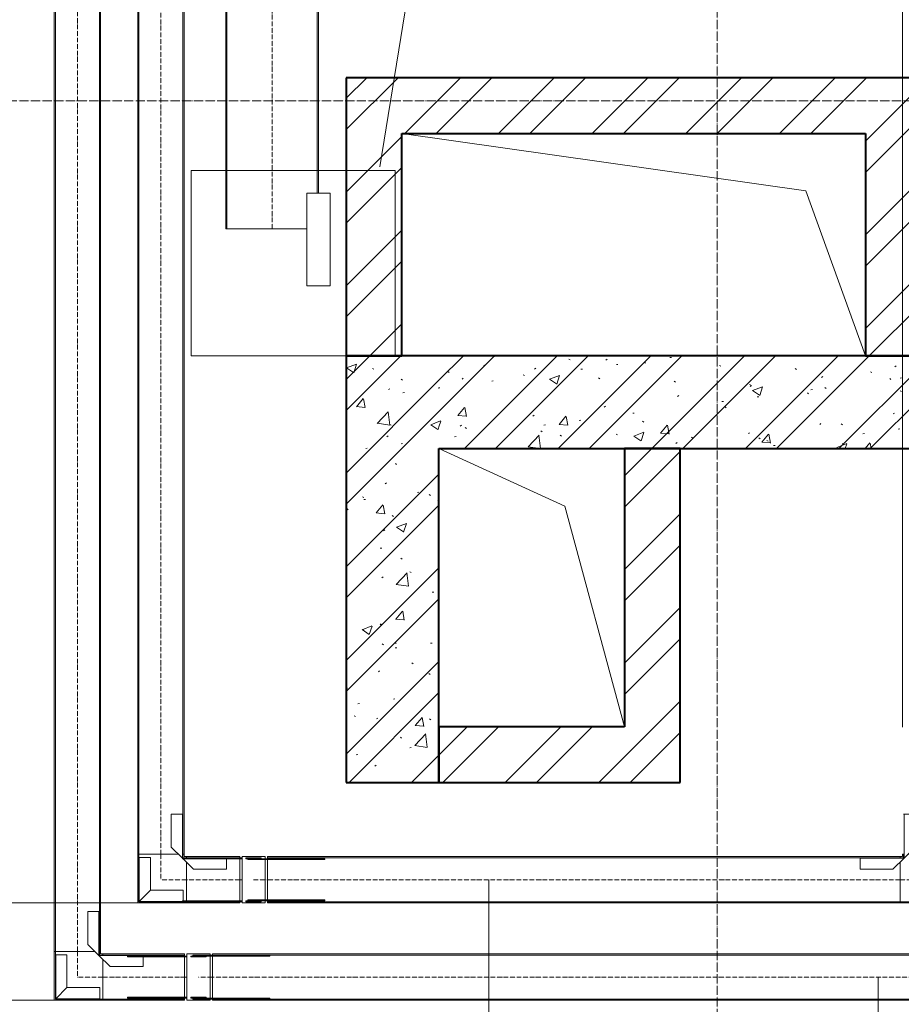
# Model space of a CAD drawing. Header units: millimetres. Extents: x 5617 to 81962, y 7718 to 179991.
# Tile 9 of 40: x 35090 to 36992, y 44751 to 46875. Entities that reach past the tile are written whole.
import ezdxf

# ---------------------------------------------------------------- set-up
doc = ezdxf.new("R2010")
doc.units = ezdxf.units.MM
for name, pattern in [('ADSK_Линия сетки', [25, 20, -2.5, 0, -2.5]), ('Линия сетки', [25, 20, -2.5, 0, -2.5]), ('Осевая', [14, 10, -2, 0, -2])]:
    doc.linetypes.add(name, pattern=pattern)
for name, color, linetype, lineweight in [('Кабельные лотки', 7, 'Continuous', 18), ('Марки кабельных лотков', 7, 'Continuous', 20), ('Опуск', 7, 'Continuous', 18), ('Осевая линия', 7, 'Осевая', 18), ('Оси', 7, 'Continuous', 9), ('Размеры', 7, 'Continuous', 9), ('Размеры-100', 7, 'Continuous', 9), ('Соединительные детали кабельных лотков', 7, 'Continuous', 18), ('Стены разрез', 7, 'Continuous', 40), ('Текстовые примечания', 7, 'Continuous', 9)]:
    doc.layers.add(name, color=color, linetype=linetype, lineweight=lineweight)
doc.layers.add('Линии', color=7, linetype='Continuous', lineweight=9, true_color=0x00a600)
doc.styles.add('Arial', font='arial.ttf', dxfattribs={"width": 0.9, "height": 250})
doc.dimstyles.new('Основной_2_5_мм', dxfattribs={"dimscale": 304.8, "dimtxt": 255.06485, "dimasz": 0.463911, "dimexe": 0.492126, "dimexo": 0.492126, "dimgap": 0.098425, "dimtad": 1, "dimdec": 0, "dimdsep": 46, "dimtxsty": 'Arial', "dimblk1": 'OBLIQUE', "dimblk2": 'OBLIQUE', "dimsah": 1, "dimcen": 0.09, "dimdle": 0.492126, "dimazin": 2, "dimtfac": 1, "dimtdec": 4, "dimtix": 1, "dimtmove": 0, "dimatfit": 3, "dimfxl": 1, "dimtvp": 1, "dimtolj": 1, "dimtzin": 0, "dimlwd": 20, "dimlwe": 20, "dimarcsym": 2})
pattern_1 = [(50, (0, 0), (218.62117, -19.1268), [22.86, -251.46]), (355, (0, 0), (-42.2919, 229.2684), [18.288, -201.168]), (100.451, (18.22, -1.6), (176.3311, 210.13963), [19.428, -213.708]), (46.184, (0, 60.96), (325.29495, -50.4516), [34.29, -377.19]), (96.636, (27.1, 56.76), (284.883, 296.9127), [29.142, -320.562]), (351.184, (0, 60.96), (284.8858, 296.9107), [27.432, -301.752]), (21, (30.48, 45.72), (181.93753, -122.71832), [22.86, -251.46]), (326, (30.48, 45.72), (74.1622, 221.0262), [18.288, -201.168]), (71.451, (45.64, 35.5), (256.10035, 98.30526), [19.428, -213.708]), (37.5, (0, 0), (3.70639, 101.465895), [3.353, -195.377, 3.353, -200.863, -201.93]), (37.5, (0, 0), (3.70639, 101.465895), [-402.946, 3.353, -198.577]), (7.5, (0, 0), (80.18358, 120.21653), [3.353, -113.081, 3.353, -190.805, -76.962]), (7.5, (0, 0), (80.18358, 120.21653), [-310.591, 3.353, -73.609]), (327.5, (-67.97, 0), (162.70865, -6.87497), [3.353, -72.847, 3.353, -234.391, -315.468]), (327.5, (-67.97, 0), (162.70865, -6.87497), [-313.944, 3.353, -312.115]), (317.5, (-98.45, 0), (177.75468, 30.51183), [3.353, -95.707, 3.353, -154.534, -224.028]), (317.5, (-98.45, 0), (177.75468, 30.51183), [-256.946, 3.353, -220.675])]
pattern_2 = [(45, (0, 0), (-101.02788, 101.02788), []), (45, (67.35, 0), (-101.02788, 101.02788), [])]

# ---------------------------------------------------------------- blocks, each defined once
blk = doc.blocks.new('135_SLK_K2_AR_rvt-1-МКСС_К2_L06_1_25_810_')
at = {"layer": 'Стены разрез', "lineweight": 9, "true_color": 0xcccccc}
h = blk.add_hatch(dxfattribs=at)
h.set_pattern_fill('FP_2', color=254, style=0, pattern_type=2)
h.set_pattern_definition(pattern_2)
h.paths.add_polyline_path([(67670, 46150), (67670, 46750), (67550, 46750), (67550, 46150)])
h = blk.add_hatch(dxfattribs=at)
h.set_pattern_fill('FP_2', color=254, style=0, pattern_type=2)
h.set_pattern_definition(pattern_2)
h.paths.add_polyline_path([(70940, 46630), (71950, 46630), (71950, 46750), (67670, 46750), (67670, 46630), (70440, 46630)])
h = blk.add_hatch(dxfattribs=at)
h.set_pattern_fill('FP_2', color=254, style=0, pattern_type=2)
h.set_pattern_definition(pattern_2)
h.paths.add_polyline_path([(68790, 46150), (68790, 46630), (68670, 46630), (68670, 46150)])
h = blk.add_hatch(dxfattribs=at)
h.set_pattern_fill('FP_1', color=254, style=0, pattern_type=2)
h.set_pattern_definition(pattern_1)
h.paths.add_polyline_path([(67715.2, 45230), (67750, 45230), (67750, 46150), (67550, 46150), (67550, 45230)])
h = blk.add_hatch(dxfattribs=at)
h.set_pattern_fill('FP_2', color=254, style=0, pattern_type=2)
h.set_pattern_definition(pattern_2)
h.paths.add_polyline_path([(67715.2, 45230), (67750, 45230), (67750, 46150), (67550, 46150), (67550, 45230)])
h = blk.add_hatch(dxfattribs=at)
h.set_pattern_fill('FP_1', color=254, style=0, pattern_type=2)
h.set_pattern_definition(pattern_1)
h.paths.add_polyline_path([(69800, 45950), (69800, 46150), (67750, 46150), (67750, 45950), (68871.5, 45950)])
h = blk.add_hatch(dxfattribs=at)
h.set_pattern_fill('FP_2', color=254, style=0, pattern_type=2)
h.set_pattern_definition(pattern_2)
h.paths.add_polyline_path([(69800, 45950), (69800, 46150), (67750, 46150), (67750, 45950), (68871.5, 45950)])
h = blk.add_hatch(dxfattribs=at)
h.set_pattern_fill('FP_2', color=254, style=0, pattern_type=2)
h.set_pattern_definition(pattern_2)
h.paths.add_polyline_path([(68270, 45350), (68270, 45950), (68150, 45950), (68150, 45350)])
h = blk.add_hatch(dxfattribs=at)
h.set_pattern_fill('FP_2', color=254, style=0, pattern_type=2)
h.set_pattern_definition(pattern_2)
h.paths.add_polyline_path([(67750, 45230), (68270, 45230), (68270, 45350), (67750, 45350)])
at = {"color": 254, "lineweight": 18, "true_color": 0xcccccc}
for p, q in [((67670, 46630), (68541.7, 46506.1)), ((68541.7, 46506.1), (68670, 46150)), ((67750, 45950), (68021.7, 45826.1)), ((68021.7, 45826.1), (68150, 45350))]:
    blk.add_line(p, q, dxfattribs=at)
at = {"layer": 'Стены разрез', "color": 254, "true_color": 0xcccccc}
for p, q in [((67550, 46750), (67550, 46150)), ((67670, 46750), (67550, 46750)), ((71950, 46750), (67670, 46750)), ((67670, 46150), (67670, 46630)), ((67670, 46630), (68670, 46630)), ((68670, 46630), (68670, 46150)), ((67550, 46150), (67550, 45230)), ((67750, 46150), (67550, 46150)), ((67550, 46150), (67670, 46150)), ((69800, 46150), (67750, 46150)), ((68670, 46150), (68790, 46150)), ((67750, 45230), (67750, 45950)), ((67750, 45950), (69800, 45950)), ((68270, 45950), (68150, 45950)), ((68150, 45950), (68150, 45350)), ((68270, 45350), (68270, 45950)), ((68150, 45350), (67750, 45350)), ((67750, 45350), (67750, 45230)), ((68270, 45230), (68270, 45350)), ((67550, 45230), (67750, 45230)), ((67750, 45230), (68270, 45230))]:
    blk.add_line(p, q, dxfattribs=at)
blk = doc.blocks.new('OSTEC_CLH - ЛН_ ЛП - СЛУМИ - Угол горизонтальный - ZS - Цинкование по методу Сендзимира-1324870-МКСС_К2_L06_1_25_810_')
at = {"layer": 'Осевая линия'}
for p, q in [((0, 55), (0, 0)), ((-55, 0), (0, 0)), ((-54, 0), (-55, 0))]:
    blk.add_line(p, q, dxfattribs=at)
at = {"layer": 'Соединительные детали кабельных лотков', "color": 96, "true_color": 0x008000}
for p, q in [((-55, 47.5), (-55, 50)), ((-55, 50), (-50, 50)), ((-47.5, 47.5), (-55, 47.5)), ((-47.5, 55), (-50, 55)), ((-50, 55), (-50, 50)), ((-47.5, 47.5), (-47.5, 55)), ((47.5, 55), (-38.1, 55)), ((50, 55), (47.5, 55)), ((47.5, 55), (47.5, -47.5)), ((50, -50), (50, 55)), ((-55, -47.5), (-55, 38.1)), ((-55, -50), (-55, -47.5)), ((47.5, -47.5), (-55, -47.5)), ((50, -50), (-55, -50))]:
    blk.add_line(p, q, dxfattribs=at)
blk = doc.blocks.new('OSTEC_U - ЛН_ ЛП - СЛУМИ - OSTEC_U - ЛН_ ЛП - СЛУМИ-1215245-МКСС_К2_L06_1_25_810_')
at = {"layer": 'Соединительные детали кабельных лотков', "color": 96, "true_color": 0x008000}
for p, q in [((0, 95), (-0.9, 95)), ((0, 0), (0, 95)), ((0, 95), (24, 95)), ((24, 24), (24, 95)), ((0, 0), (24, 24)), ((-95, 0.9), (-95, 0)), ((0, 0), (0.9, 0.2)), ((0.9, 0.2), (0, 0)), ((-95, 0), (0, 0)), ((-95, -24), (-95, 0)), ((-24, -24), (0, 0)), ((-0.2, -0.9), (0, 0)), ((0, 0), (-0.2, -0.9)), ((-95, -24), (-24, -24))]:
    blk.add_line(p, q, dxfattribs=at)
for start, end in [(10.7432, 90), (10.7432, 37.1621), (180, 259.2568), (232.8379, 259.2568)]:
    blk.add_arc((0, 0), 0.9, start, end, dxfattribs=at)
blk = doc.blocks.new('OSTEC_CLV - ЛН_ ЛП - ПШСМ - Угол вертикальный - ZS - Цинкование по методу Сендзимира-1481697-МКСС_К2_L06_1_25_810_')
at = {"layer": 'Осевая линия'}
for p, q in [((67350, 45020), (67379, 45020)), ((67379, 45020), (67380, 45020))]:
    blk.add_line(p, q, dxfattribs=at)
blk = doc.blocks.new('OSTEC_U - ЛН_ ЛП - ПШСМ - OSTEC_U - ЛН_ ЛП - ПШСМ-1333228-МКСС_К2_L06_1_25_810_')
at = {"layer": 'Соединительные детали кабельных лотков', "color": 96, "true_color": 0x008000}
for p, q in [((67333.5, 44974.5), (67337.5, 44974.5)), ((67333.5, 44974.5), (67333.5, 44972.5)), ((67337.5, 44972.5), (67333.5, 44972.5)), ((67337.5, 44974.5), (67337.5, 44972.5)), ((67350, 44974.5), (67337.5, 44974.5)), ((67337.5, 44974.5), (67337.5, 44972.5)), ((67337.5, 44972.5), (67362.5, 44972.5)), ((67362.5, 44974.5), (67362.1, 44974.5)), ((67362.5, 44972.5), (67362.5, 44974.5)), ((67362.5, 44974.5), (67362.5, 44972.5)), ((67366.5, 44972.5), (67362.5, 44972.5)), ((67366.5, 44974.5), (67366.5, 44972.5))]:
    blk.add_line(p, q, dxfattribs=at)
blk = doc.blocks.new('OSTEC_U - ЛН_ ЛП - ПШСМ - OSTEC_U - ЛН_ ЛП - ПШСМ-1333232-МКСС_К2_L06_1_25_810_')
at = {"layer": 'Соединительные детали кабельных лотков', "color": 96, "true_color": 0x008000}
for p, q in [((67333.5, 45067.5), (67337.5, 45067.5)), ((67333.5, 45067.5), (67333.5, 45065.5)), ((67337.5, 45065.5), (67333.5, 45065.5)), ((67337.5, 45067.5), (67337.5, 45065.5)), ((67362.5, 45067.5), (67337.5, 45067.5)), ((67337.5, 45067.5), (67337.5, 45065.5)), ((67337.5, 45065.5), (67350, 45065.5)), ((67362.1, 45065.5), (67362.5, 45065.5)), ((67362.5, 45065.5), (67362.5, 45067.5)), ((67362.5, 45067.5), (67366.5, 45067.5)), ((67362.5, 45067.5), (67362.5, 45065.5)), ((67366.5, 45067.5), (67366.5, 45065.5))]:
    blk.add_line(p, q, dxfattribs=at)
blk = doc.blocks.new('OSTEC_U - ЛН_ ЛП - ПШСМ - OSTEC_U - ЛН_ ЛП - ПШСМ-1333236-МКСС_К2_L06_1_25_810_')
at = {"layer": 'Соединительные детали кабельных лотков', "color": 96, "true_color": 0x008000}
for p, q in [((67337.5, 45065.5), (67337.5, 45063.5)), ((67350, 45065.5), (67337.5, 45065.5)), ((67337.5, 45063.5), (67350, 45063.5)), ((67350, 45065.5), (67361.5, 45065.5)), ((67361.5, 45063.5), (67350, 45063.5)), ((67361.5, 45065.5), (67363.4, 45065.5)), ((67363.4, 45065.5), (67361.5, 45065.5)), ((67361.5, 45063.5), (67361.5, 45065.5)), ((67361.5, 45063.5), (67363.4, 45063.5)), ((67363.4, 45063.5), (67361.5, 45063.5)), ((67363.4, 45065.5), (67503.5, 45065.5)), ((67363.4, 45063.5), (67363.4, 45065.5)), ((67503.5, 45063.5), (67363.4, 45063.5)), ((67503.5, 45063.5), (67503.5, 45065.5))]:
    blk.add_line(p, q, dxfattribs=at)
blk = doc.blocks.new('OSTEC_U - ЛН_ ЛП - ПШСМ - OSTEC_U - ЛН_ ЛП - ПШСМ-1333240-МКСС_К2_L06_1_25_810_')
at = {"layer": 'Соединительные детали кабельных лотков', "color": 96, "true_color": 0x008000}
for p, q in [((67337.5, 44976.5), (67337.5, 44974.5)), ((67350, 44976.5), (67337.5, 44976.5)), ((67337.5, 44974.5), (67350, 44974.5)), ((67350, 44976.5), (67361.5, 44976.5)), ((67361.5, 44974.5), (67350, 44974.5)), ((67361.5, 44976.5), (67363.4, 44976.5)), ((67363.4, 44976.5), (67361.5, 44976.5)), ((67361.5, 44974.5), (67361.5, 44976.5)), ((67361.5, 44974.5), (67363.4, 44974.5)), ((67363.4, 44974.5), (67361.5, 44974.5)), ((67363.4, 44976.5), (67503.5, 44976.5)), ((67363.4, 44974.5), (67363.4, 44976.5)), ((67503.5, 44974.5), (67363.4, 44974.5)), ((67503.5, 44974.5), (67503.5, 44976.5))]:
    blk.add_line(p, q, dxfattribs=at)
blk = doc.blocks.new('OSTEC_CLV - ЛН_ ЛП - ПШСМ - Угол вертикальный - ZS - Цинкование по методу Сендзимира-V145-МКСС_К2_L06_1_25_810_')
at = {"layer": 'Осевая линия'}
for p, q in [((67321, 45020), (67320.6, 45020)), ((67325.4, 45020), (67321, 45020))]:
    blk.add_line(p, q, dxfattribs=at)
blk = doc.blocks.new('OSTEC_U - ЛН_ ЛП - ПШСМ - OSTEC_U - ЛН_ ЛП - ПШСМ-V146-МКСС_К2_L06_1_25_810_')
at = {"layer": 'Соединительные детали кабельных лотков', "color": 96, "true_color": 0x008000}
for p, q in [((67196.5, 45065.46), (67196.5, 45067.46)), ((67196.5, 45065.46), (67196.5, 45067.46)), ((67325, 45065.46), (67196.5, 45065.46)), ((67196.5, 45065.46), (67325, 45065.46)), ((67325, 45067.46), (67320, 45067.46)), ((67320, 45067.46), (67325, 45067.46))]:
    blk.add_line(p, q, dxfattribs=at)
blk = doc.blocks.new('OSTEC_U - ЛН_ ЛП - ПШСМ - OSTEC_U - ЛН_ ЛП - ПШСМ-V147-МКСС_К2_L06_1_25_810_')
at = {"layer": 'Соединительные детали кабельных лотков', "color": 96, "true_color": 0x008000}
for p, q in [((67325, 44974.54), (67196.5, 44974.54)), ((67196.5, 44974.54), (67325, 44974.54)), ((67196.5, 44972.54), (67196.5, 44974.54)), ((67325, 44972.54), (67320, 44972.54)), ((67320, 44972.54), (67325, 44972.54))]:
    blk.add_line(p, q, dxfattribs=at)
blk = doc.blocks.new('OSTEC_U - ЛН_ ЛП - СЛУМИ - OSTEC_U - ЛН_ ЛП - СЛУМИ-1215241-МКСС_К2_L06_1_25_810_')
at = {"layer": 'Соединительные детали кабельных лотков', "color": 96, "true_color": 0x008000}
for p, q in [((-24, 95), (0, 95)), ((-24, 95), (-24, 24)), ((0.9, 95), (0, 95)), ((0, 95), (0, 0)), ((-24, 24), (-95, 24)), ((-95, 0), (-95, 24)), ((-24, 24), (0, 0)), ((0, 0), (-24, 24)), ((0, 0), (-95, 0)), ((-95, 0), (-95, -0.9)), ((0.9, -0.2), (0, 0)), ((0, 0), (0.9, -0.2)), ((0, 0), (0.2, -0.9)), ((0.2, -0.9), (0, 0))]:
    blk.add_line(p, q, dxfattribs=at)
for start, end in [(280.7432, 346.7905), (280.7432, 346.7905), (283.2095, 349.2568), (283.2095, 349.2568)]:
    blk.add_arc((0, 0), 0.9, start, end, dxfattribs=at)
blk = doc.blocks.new('OSTEC_U - ЛН_ ЛП - СЛУМИ - OSTEC_U - ЛН_ ЛП - СЛУМИ-V157-МКСС_К2_L06_1_25_810_')
at = {"layer": 'Соединительные детали кабельных лотков', "color": 96, "true_color": 0x008000}
for p, q in [((0, 95), (-0.9, 95)), ((0, 0), (0, 95)), ((3.1, 95), (24, 95)), ((24, 24), (24, 95)), ((0, 0), (24, 24)), ((-95, 0.9), (-95, 0)), ((0, 0), (0.9, 0.2)), ((0.9, 0.2), (0, 0)), ((-95, 0), (0, 0)), ((-95, -24), (-95, 0)), ((-24, -24), (0, 0)), ((-0.2, -0.9), (0, 0)), ((0, 0), (-0.2, -0.9)), ((-95, -24), (-24, -24))]:
    blk.add_line(p, q, dxfattribs=at)
for start, end in [(10.7432, 90), (10.7432, 37.1621), (180, 259.2568), (232.8379, 259.2568)]:
    blk.add_arc((0, 0), 0.9, start, end, dxfattribs=at)
blk = doc.blocks.new('OSTEC_CLV - ЛН_ ЛП - ПШСМ - Угол вертикальный - ZS - Цинкование по методу Сендзимира-V148-МКСС_К2_L06_1_25_810_')
at = {"layer": 'Осевая линия'}
for q in [(67150, 54695.4), (67150, 54690)]:
    blk.add_line((67150, 54691), q, dxfattribs=at)
blk = doc.blocks.new('OSTEC_U - ЛН_ ЛП - ПШСМ - OSTEC_U - ЛН_ ЛП - ПШСМ-V149-МКСС_К2_L06_1_25_810_')
at = {"layer": 'Соединительные детали кабельных лотков', "color": 96, "true_color": 0x008000}
for p, q in [((67104.54, 54566.5), (67104.54, 54695)), ((67106.54, 54695), (67106.54, 54566.5)), ((67106.54, 54566.5), (67104.54, 54566.5))]:
    blk.add_line(p, q, dxfattribs=at)
blk = doc.blocks.new('OSTEC_U - ЛН_ ЛП - ПШСМ - OSTEC_U - ЛН_ ЛП - ПШСМ-V150-МКСС_К2_L06_1_25_810_')
at = {"layer": 'Соединительные детали кабельных лотков', "color": 96, "true_color": 0x008000}
for p, q in [((67193.46, 54566.5), (67193.46, 54695)), ((67195.46, 54695), (67195.46, 54566.5)), ((67195.46, 54566.5), (67193.46, 54566.5))]:
    blk.add_line(p, q, dxfattribs=at)
blk = doc.blocks.new('OSTEC_CLV - ЛН_ ЛП - ПШСМ - Угол вертикальный - ZS - Цинкование по методу Сендзимира-V151-МКСС_К2_L06_1_25_810_')
at = {"layer": 'Осевая линия'}
for q in [(67150, 54749.4), (67150, 54720)]:
    blk.add_line((67150, 54749), q, dxfattribs=at)
blk = doc.blocks.new('OSTEC_U - ЛН_ ЛП - ПШСМ - OSTEC_U - ЛН_ ЛП - ПШСМ-V152-МКСС_К2_L06_1_25_810_')
at = {"layer": 'Соединительные детали кабельных лотков', "color": 96, "true_color": 0x008000}
for p, q in [((67104.5, 54873.5), (67102.5, 54873.5)), ((67104.5, 54873.5), (67102.5, 54873.5)), ((67104.5, 54736.5), (67104.5, 54873.5)), ((67104.5, 54873.5), (67104.5, 54733.4)), ((67102.5, 54733.4), (67102.5, 54750)), ((67102.5, 54750), (67102.5, 54733.4)), ((67102.5, 54731.5), (67102.5, 54733.4)), ((67102.5, 54733.4), (67102.5, 54731.5)), ((67104.5, 54733.4), (67102.5, 54733.4)), ((67104.5, 54733.4), (67102.5, 54733.4)), ((67102.5, 54720), (67102.5, 54731.5)), ((67102.5, 54731.5), (67102.5, 54720)), ((67104.5, 54731.5), (67102.5, 54731.5)), ((67104.5, 54731.5), (67102.5, 54731.5)), ((67104.5, 54733.4), (67104.5, 54731.5)), ((67104.5, 54726.2), (67104.5, 54731.5)), ((67104.5, 54731.5), (67104.5, 54720)), ((67102.5, 54720), (67102.5, 54707.5)), ((67102.5, 54707.5), (67104.5, 54707.5)), ((67104.5, 54707.5), (67104.5, 54720))]:
    blk.add_line(p, q, dxfattribs=at)
blk = doc.blocks.new('OSTEC_U - ЛН_ ЛП - ПШСМ - OSTEC_U - ЛН_ ЛП - ПШСМ-V153-МКСС_К2_L06_1_25_810_')
at = {"layer": 'Соединительные детали кабельных лотков', "color": 96, "true_color": 0x008000}
for p, q in [((67195.5, 54733.4), (67195.5, 54873.5)), ((67195.5, 54873.5), (67195.5, 54736.5)), ((67197.5, 54873.5), (67195.5, 54873.5)), ((67197.5, 54873.5), (67195.5, 54873.5)), ((67197.5, 54733.4), (67197.5, 54750)), ((67197.5, 54750), (67197.5, 54733.4)), ((67195.5, 54731.5), (67195.5, 54733.4)), ((67197.5, 54733.4), (67195.5, 54733.4)), ((67197.5, 54733.4), (67195.5, 54733.4)), ((67195.5, 54720), (67195.5, 54731.5)), ((67195.5, 54731.5), (67195.5, 54726.2)), ((67197.5, 54731.5), (67195.5, 54731.5)), ((67197.5, 54731.5), (67195.5, 54731.5)), ((67197.5, 54731.5), (67197.5, 54733.4)), ((67197.5, 54733.4), (67197.5, 54731.5)), ((67197.5, 54720), (67197.5, 54731.5)), ((67197.5, 54731.5), (67197.5, 54720)), ((67195.5, 54720), (67195.5, 54707.5)), ((67195.5, 54707.5), (67197.5, 54707.5)), ((67197.5, 54707.5), (67197.5, 54720))]:
    blk.add_line(p, q, dxfattribs=at)
blk = doc.blocks.new('OSTEC_U - ЛН_ ЛП - ПШСМ - OSTEC_U - ЛН_ ЛП - ПШСМ-V154-МКСС_К2_L06_1_25_810_')
at = {"layer": 'Соединительные детали кабельных лотков', "color": 96, "true_color": 0x008000}
for p, q in [((67193.46, 54732.5), (67193.46, 54736.5)), ((67193.46, 54736.5), (67195.46, 54736.5)), ((67195.46, 54732.5), (67193.46, 54732.5)), ((67193.46, 54732.5), (67193.46, 54707.5)), ((67193.46, 54732.5), (67195.46, 54732.5)), ((67195.46, 54736.5), (67195.46, 54732.5)), ((67195.46, 54707.5), (67195.46, 54732.5)), ((67193.46, 54707.5), (67195.46, 54707.5)), ((67193.46, 54703.5), (67193.46, 54707.5)), ((67193.46, 54707.5), (67195.46, 54707.5)), ((67195.46, 54707.5), (67195.46, 54703.5)), ((67193.46, 54703.5), (67195.46, 54703.5))]:
    blk.add_line(p, q, dxfattribs=at)
blk = doc.blocks.new('OSTEC_U - ЛН_ ЛП - ПШСМ - OSTEC_U - ЛН_ ЛП - ПШСМ-V155-МКСС_К2_L06_1_25_810_')
at = {"layer": 'Соединительные детали кабельных лотков', "color": 96, "true_color": 0x008000}
for p, q in [((67104.54, 54732.5), (67104.54, 54736.5)), ((67104.54, 54736.5), (67106.54, 54736.5)), ((67106.54, 54732.5), (67104.54, 54732.5)), ((67104.54, 54732.5), (67104.54, 54707.5)), ((67104.54, 54732.5), (67106.54, 54732.5)), ((67106.54, 54736.5), (67106.54, 54732.5)), ((67106.54, 54707.5), (67106.54, 54732.5)), ((67104.54, 54707.5), (67106.54, 54707.5)), ((67104.54, 54703.5), (67104.54, 54707.5)), ((67104.54, 54707.5), (67106.54, 54707.5)), ((67106.54, 54707.5), (67106.54, 54703.5)), ((67104.54, 54703.5), (67106.54, 54703.5))]:
    blk.add_line(p, q, dxfattribs=at)
blk = doc.blocks.new('DIMBLOCK26-МКСС_К2_L06_1_25_810_')
at = {"layer": 'Размеры-100', "lineweight": 20, "transparency": 16777216}
for p, q in [((36594.5, 47251.3), (36594.5, 47401.3)), ((36994.5, 47251.3), (36994.5, 47401.3)), ((36444.5, 47251.3), (37144.5, 47251.3)), ((36594.5, 47251.3), (36594.5, 47201.2)), ((36994.5, 47251.3), (36994.5, 45349.5))]:
    blk.add_line(p, q, dxfattribs=at)
at = {"layer": 'Размеры-100', "lineweight": 40, "transparency": 16777216}
for p, q in [((36594.5, 47251.3), (36665.2, 47322)), ((36994.5, 47251.3), (37065.2, 47322)), ((36594.5, 47251.3), (36523.8, 47180.6)), ((36994.5, 47251.3), (36923.8, 47180.6))]:
    blk.add_line(p, q, dxfattribs=at)
at = {"layer": 'Размеры-100', "color": 0, "lineweight": 20, "transparency": 16777216, "insert": (36535.5, 47605.8), "char_height": 250, "width": 621.573, "attachment_point": 1, "line_spacing_factor": 0.941778, "style": 'Arial'}
blk.add_mtext('400', dxfattribs=at)
blk = doc.blocks.new('_Oblique')
at = {"color": 0, "linetype": 'ByBlock', "lineweight": -2}
blk.add_line((-0.5, -0.5), (0.5, 0.5), dxfattribs=at)
blk = doc.blocks.new('DIMBLOCK27-МКСС_К2_L06_1_25_810_')
at = {"layer": 'Размеры-100', "lineweight": 20, "transparency": 16777216}
for p, q in [((37319.2, 43656.8), (37319.2, 44980.6)), ((36594.5, 43656.8), (36594.5, 43806.8)), ((36444.5, 43656.8), (37469.2, 43656.8)), ((36594.5, 43656.8), (36594.5, 43606.8)), ((37319.2, 43656.8), (37319.2, 43506.8))]:
    blk.add_line(p, q, dxfattribs=at)
at = {"layer": 'Размеры-100', "lineweight": 40, "transparency": 16777216}
for p, q in [((36594.5, 43656.8), (36665.2, 43727.5)), ((37319.2, 43656.8), (37389.9, 43727.5)), ((36594.5, 43656.8), (36523.8, 43586.1)), ((37319.2, 43656.8), (37248.5, 43586.1))]:
    blk.add_line(p, q, dxfattribs=at)
at = {"layer": 'Размеры-100', "color": 0, "lineweight": 20, "transparency": 16777216, "insert": (36697.8, 44011.4), "char_height": 250, "width": 621.573, "attachment_point": 1, "line_spacing_factor": 0.941778, "style": 'Arial'}
blk.add_mtext('725', dxfattribs=at)
blk = doc.blocks.new('DIMBLOCK28-МКСС_К2_L06_1_25_810_')
at = {"layer": 'Размеры-100', "lineweight": 20, "transparency": 16777216}
for p, q in [((33790.3, 43150), (33790.3, 45120)), ((33790.3, 44970), (33640.3, 44970)), ((33790.3, 44970), (35474.5, 44970)), ((33790.3, 43300), (33640.3, 43300)), ((33790.3, 43300), (33840.3, 43300))]:
    blk.add_line(p, q, dxfattribs=at)
at = {"layer": 'Размеры-100', "lineweight": 40, "transparency": 16777216}
for p, q in [((33790.3, 44970), (33719.6, 45040.7)), ((33790.3, 44970), (33861, 44899.3)), ((33790.3, 43300), (33719.6, 43370.7)), ((33790.3, 43300), (33861, 43229.3))]:
    blk.add_line(p, q, dxfattribs=at)
at = {"layer": 'Размеры-100', "color": 0, "lineweight": 20, "transparency": 16777216, "insert": (33435.7, 43789.7), "char_height": 250, "width": 828.765, "attachment_point": 1, "rotation": 90, "line_spacing_factor": 0.941778, "style": 'Arial'}
blk.add_mtext('1670', dxfattribs=at)
blk = doc.blocks.new('DIMBLOCK29-МКСС_К2_L06_1_25_810_')
at = {"layer": 'Размеры-100', "lineweight": 20, "transparency": 16777216}
for p, q in [((34253.8, 43150), (34253.8, 44910.1)), ((34253.8, 44760.1), (34103.8, 44760.1)), ((34253.8, 44760.1), (35355.7, 44760.1)), ((34253.8, 43300), (34103.8, 43300)), ((34253.8, 43300), (34303.8, 43300))]:
    blk.add_line(p, q, dxfattribs=at)
at = {"layer": 'Размеры-100', "lineweight": 40, "transparency": 16777216}
for p, q in [((34253.8, 44760.1), (34183.1, 44830.8)), ((34253.8, 44760.1), (34324.5, 44689.4)), ((34253.8, 43300), (34183.1, 43370.7)), ((34253.8, 43300), (34324.5, 43229.3))]:
    blk.add_line(p, q, dxfattribs=at)
at = {"layer": 'Размеры-100', "color": 0, "lineweight": 20, "transparency": 16777216, "insert": (33899.2, 43684.7), "char_height": 250, "width": 828.765, "attachment_point": 1, "rotation": 90, "line_spacing_factor": 0.941778, "style": 'Arial'}
blk.add_mtext('1460', dxfattribs=at)

msp = doc.modelspace()

# ---------------------------------------------------------------- linework, layer by layer
at = {"layer": 'Кабельные лотки', "color": 96, "true_color": 0x008000}
for p, q in [((35534.5, 46424.1), (35534.5, 54769.1)), ((35537, 46424.1), (35537, 54769.1)), ((35731.9, 46500.8), (35731.9, 54769.1)), ((35734.5, 46500.8), (35734.5, 54769.1)), ((35164.3, 54690), (35164.3, 44865.1)), ((35166.9, 54690), (35166.9, 44865.1)), ((35261.8, 54690), (35261.8, 44865.1)), ((35264.3, 54690), (35264.3, 44865.1)), ((35344.5, 45075), (35344.5, 54690)), ((35347, 45075), (35347, 54690)), ((35441.9, 45075), (35441.9, 54690)), ((35444.5, 45075), (35444.5, 54690)), ((35709.5, 46424.1), (35534.5, 46424.1)), ((35432.6, 45075), (35344.5, 45075)), ((35444.5, 45075), (35441.9, 45075)), ((35449.5, 45067.5), (35449.5, 45070)), ((35564.5, 45070), (35449.5, 45070)), ((35564.5, 45067.5), (35449.5, 45067.5)), ((35564.5, 45070), (35564.5, 44970)), ((35624.5, 45065.5), (35624.5, 45070)), ((36989.5, 45070), (35624.5, 45070)), ((36989.5, 45067.5), (35624.5, 45067.5)), ((35624.5, 44976.5), (35624.5, 45063.5)), ((36989.5, 45070), (36989.5, 45067.5)), ((35449.5, 44970), (35449.5, 45058.1)), ((36989.5, 45058.1), (36989.5, 44970)), ((35564.5, 44972.5), (35449.5, 44972.5)), ((35564.5, 44970), (35449.5, 44970)), ((35624.5, 44970), (35624.5, 44974.5)), ((36989.5, 44972.5), (35624.5, 44972.5)), ((36989.5, 44970), (35624.5, 44970)), ((35252.5, 44865.1), (35164.3, 44865.1)), ((35264.3, 44865.1), (35261.8, 44865.1)), ((35269.3, 44857.6), (35269.3, 44860.1)), ((35269.3, 44860.1), (35445.7, 44860.1)), ((35269.3, 44857.6), (35445.7, 44857.6)), ((35445.7, 44860.1), (35445.7, 44855.6)), ((35445.7, 44853.6), (35445.7, 44766.6)), ((35505.7, 44760.1), (35505.7, 44860.1)), ((37314.2, 44860.1), (35505.7, 44860.1)), ((37314.2, 44857.6), (35505.7, 44857.6)), ((35269.3, 44760.1), (35269.3, 44848.2)), ((35269.3, 44762.6), (35445.7, 44762.6)), ((35269.3, 44760.1), (35445.7, 44760.1)), ((35445.7, 44764.6), (35445.7, 44760.1)), ((37314.2, 44762.6), (35505.7, 44762.6)), ((37314.2, 44760.1), (35505.7, 44760.1))]:
    msp.add_line(p, q, dxfattribs=at)
at = {"layer": 'Линии', "color": 0, "lineweight": 18}
for p, q in [((35459.6, 46549.9), (35899.6, 46549.9)), ((35459.6, 46150.2), (35459.6, 46549.9)), ((35899.6, 46549.9), (35899.6, 46150.2)), ((35899.6, 46150.2), (35459.6, 46150.2))]:
    msp.add_line(p, q, dxfattribs=at)
at = {"layer": 'Марки кабельных лотков'}
for p, q in [((36101.8, 45020), (36101.8, 42795.2)), ((36942.2, 44810.1), (36942.2, 44358.3))]:
    msp.add_line(p, q, dxfattribs=at)
at = {"layer": 'Опуск'}
for p, q in [((35709.5, 46500.8), (35759.5, 46500.8)), ((35709.5, 46300.8), (35709.5, 46500.8)), ((35759.5, 46500.8), (35759.5, 46300.8)), ((35759.5, 46300.8), (35709.5, 46300.8)), ((35569.5, 45070), (35569.5, 44970)), ((35619.5, 45070), (35569.5, 45070)), ((35619.5, 45065.5), (35619.5, 45070)), ((35619.5, 44976.5), (35619.5, 45063.5)), ((35569.5, 44970), (35619.5, 44970)), ((35619.5, 44970), (35619.5, 44974.5)), ((35450.7, 44860.1), (35500.7, 44860.1)), ((35450.7, 44760.1), (35450.7, 44860.1)), ((35500.7, 44860.1), (35500.7, 44760.1)), ((35500.7, 44760.1), (35450.7, 44760.1))]:
    msp.add_line(p, q, dxfattribs=at)
at = {"layer": 'Осевая линия'}
for p, q in [((35634.5, 46424.1), (35634.5, 54769.1)), ((35214.3, 54690), (35214.3, 44865.1)), ((35394.5, 45075), (35394.5, 54690)), ((35564.5, 45020), (35449.5, 45020)), ((36989.5, 45020), (35624.5, 45020)), ((35269.3, 44810.1), (35445.7, 44810.1)), ((37314.2, 44810.1), (35505.7, 44810.1))]:
    msp.add_line(p, q, dxfattribs=at)
at = {"layer": 'Оси', "linetype": 'Линия сетки'}
msp.add_line((36594.5, 37166.3), (36594.5, 78177.4), dxfattribs=at)
at = {"layer": 'Оси', "linetype": 'ADSK_Линия сетки'}
msp.add_line((43994.5, 46700), (22992.8, 46700), dxfattribs=at)
at = {"layer": 'Текстовые примечания'}
msp.add_line((35867.2, 46557.8), (36078.3, 47866.4), dxfattribs=at)

# ---------------------------------------------------------------- block references
at = {"lineweight": 5}
msp.add_blockref('135_SLK_K2_AR_rvt-1-МКСС_К2_L06_1_25_810_', (-31755.5, 0), dxfattribs=at)
at = {"layer": 'Соединительные детали кабельных лотков', "color": 96, "true_color": 0x008000}
for name, p, rotation in [('OSTEC_U - ЛН_ ЛП - СЛУМИ - OSTEC_U - ЛН_ ЛП - СЛУМИ-1215245-МКСС_К2_L06_1_25_810_', (35441, 45066.6), 270), ('OSTEC_U - ЛН_ ЛП - СЛУМИ - OSTEC_U - ЛН_ ЛП - СЛУМИ-1215241-МКСС_К2_L06_1_25_810_', (35347.9, 44973.4), 270.0000000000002), ('OSTEC_U - ЛН_ ЛП - СЛУМИ - OSTEC_U - ЛН_ ЛП - СЛУМИ-V157-МКСС_К2_L06_1_25_810_', (35260.9, 44856.7), 270), ('OSTEC_U - ЛН_ ЛП - СЛУМИ - OSTEC_U - ЛН_ ЛП - СЛУМИ-1215241-МКСС_К2_L06_1_25_810_', (35167.8, 44763.5), 270.0000000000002), ('OSTEC_U - ЛН_ ЛП - ПШСМ - OSTEC_U - ЛН_ ЛП - ПШСМ-V149-МКСС_К2_L06_1_25_810_', (-19244.3, 111960.1), 270), ('OSTEC_U - ЛН_ ЛП - ПШСМ - OSTEC_U - ЛН_ ЛП - ПШСМ-V155-МКСС_К2_L06_1_25_810_', (-19244.3, 111960.1), 270), ('OSTEC_U - ЛН_ ЛП - ПШСМ - OSTEC_U - ЛН_ ЛП - ПШСМ-V152-МКСС_К2_L06_1_25_810_', (-19244.3, 111960.1), 270), ('OSTEC_U - ЛН_ ЛП - ПШСМ - OSTEC_U - ЛН_ ЛП - ПШСМ-V150-МКСС_К2_L06_1_25_810_', (-19244.3, 111960.1), 270), ('OSTEC_U - ЛН_ ЛП - ПШСМ - OSTEC_U - ЛН_ ЛП - ПШСМ-V154-МКСС_К2_L06_1_25_810_', (-19244.3, 111960.1), 270), ('OSTEC_U - ЛН_ ЛП - ПШСМ - OSTEC_U - ЛН_ ЛП - ПШСМ-V153-МКСС_К2_L06_1_25_810_', (-19244.3, 111960.1), 269.9999999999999)]:
    msp.add_blockref(name, p, dxfattribs=dict(at, rotation=rotation))
for name, p in [('OSTEC_U - ЛН_ ЛП - СЛУМИ - OSTEC_U - ЛН_ ЛП - СЛУМИ-1215245-МКСС_К2_L06_1_25_810_', (36997.9, 45066.6)), ('OSTEC_U - ЛН_ ЛП - ПШСМ - OSTEC_U - ЛН_ ЛП - ПШСМ-V146-МКСС_К2_L06_1_25_810_', (-31755.5, 0)), ('OSTEC_U - ЛН_ ЛП - ПШСМ - OSTEC_U - ЛН_ ЛП - ПШСМ-1333232-МКСС_К2_L06_1_25_810_', (-31755.5, 0)), ('OSTEC_U - ЛН_ ЛП - ПШСМ - OSTEC_U - ЛН_ ЛП - ПШСМ-1333236-МКСС_К2_L06_1_25_810_', (-31755.5, 0)), ('OSTEC_U - ЛН_ ЛП - ПШСМ - OSTEC_U - ЛН_ ЛП - ПШСМ-V147-МКСС_К2_L06_1_25_810_', (-31755.5, 0)), ('OSTEC_U - ЛН_ ЛП - ПШСМ - OSTEC_U - ЛН_ ЛП - ПШСМ-1333228-МКСС_К2_L06_1_25_810_', (-31755.5, 0)), ('OSTEC_U - ЛН_ ЛП - ПШСМ - OSTEC_U - ЛН_ ЛП - ПШСМ-1333240-МКСС_К2_L06_1_25_810_', (-31755.5, 0))]:
    msp.add_blockref(name, p, dxfattribs=at)
at = {"layer": 'Соединительные детали кабельных лотков', "rotation": 270}
for name, p in [('OSTEC_CLH - ЛН_ ЛП - СЛУМИ - Угол горизонтальный - ZS - Цинкование по методу Сендзимира-1324870-МКСС_К2_L06_1_25_810_', (35394.5, 45020)), ('OSTEC_CLH - ЛН_ ЛП - СЛУМИ - Угол горизонтальный - ZS - Цинкование по методу Сендзимира-1324870-МКСС_К2_L06_1_25_810_', (35214.3, 44810.1)), ('OSTEC_CLV - ЛН_ ЛП - ПШСМ - Угол вертикальный - ZS - Цинкование по методу Сендзимира-V148-МКСС_К2_L06_1_25_810_', (-19244.3, 111960.1)), ('OSTEC_CLV - ЛН_ ЛП - ПШСМ - Угол вертикальный - ZS - Цинкование по методу Сендзимира-V151-МКСС_К2_L06_1_25_810_', (-19244.3, 111960.1))]:
    msp.add_blockref(name, p, dxfattribs=at)
at = {"layer": 'Соединительные детали кабельных лотков'}
for name, p in [('OSTEC_CLH - ЛН_ ЛП - СЛУМИ - Угол горизонтальный - ZS - Цинкование по методу Сендзимира-1324870-МКСС_К2_L06_1_25_810_', (37044.5, 45020)), ('OSTEC_CLV - ЛН_ ЛП - ПШСМ - Угол вертикальный - ZS - Цинкование по методу Сендзимира-V145-МКСС_К2_L06_1_25_810_', (-31755.5, 0)), ('OSTEC_CLV - ЛН_ ЛП - ПШСМ - Угол вертикальный - ZS - Цинкование по методу Сендзимира-1481697-МКСС_К2_L06_1_25_810_', (-31755.5, 0))]:
    msp.add_blockref(name, p, dxfattribs=at)

# ---------------------------------------------------------------- dimensions: what is measured, and where the dimension line sits
at = {"layer": 'Размеры', "lineweight": 20}
for base, p1, p2, override, picture, middle in [((36994.5, 47251.3), (36594.5, 47351.2), (36994.5, 45199.5), {"dimpost": '<>', "dimfxl": 2188.571068}, 'DIMBLOCK26-МКСС_К2_L06_1_25_810_', (36794.5, 47408.9)), ((37319.2, 43656.8), (36594.5, 43756.8), (37319.2, 45130.6), {"dimpost": '<>', "dimfxl": 1553.201563}, 'DIMBLOCK27-МКСС_К2_L06_1_25_810_', (36956.8, 43814.5))]:
    dim = msp.add_linear_dim(base=base, p1=p1, p2=p2, dimstyle='Основной_2_5_мм', override=override, dxfattribs=at)
    dim.commit()
    dim.dimension.update_dxf_attribs({"geometry": picture, "text_midpoint": middle})
for base, p1, p2, override, picture, middle in [((33790.3, 44970), (33690.3, 43300), (35624.5, 44970), {"dimpost": '<>', "dimfxl": 2555.364054}, 'DIMBLOCK28-МКСС_К2_L06_1_25_810_', (33632.6, 44135)), ((34253.8, 44760.1), (34153.8, 43300), (35505.7, 44760.1), {"dimpost": '<>', "dimfxl": 1989.862858}, 'DIMBLOCK29-МКСС_К2_L06_1_25_810_', (34096.2, 44030.1))]:
    dim = msp.add_linear_dim(base=base, p1=p1, p2=p2, angle=90, dimstyle='Основной_2_5_мм', override=override, dxfattribs=at)
    dim.commit()
    dim.dimension.update_dxf_attribs({"geometry": picture, "text_midpoint": middle})

doc.saveas('drawing.dxf')
